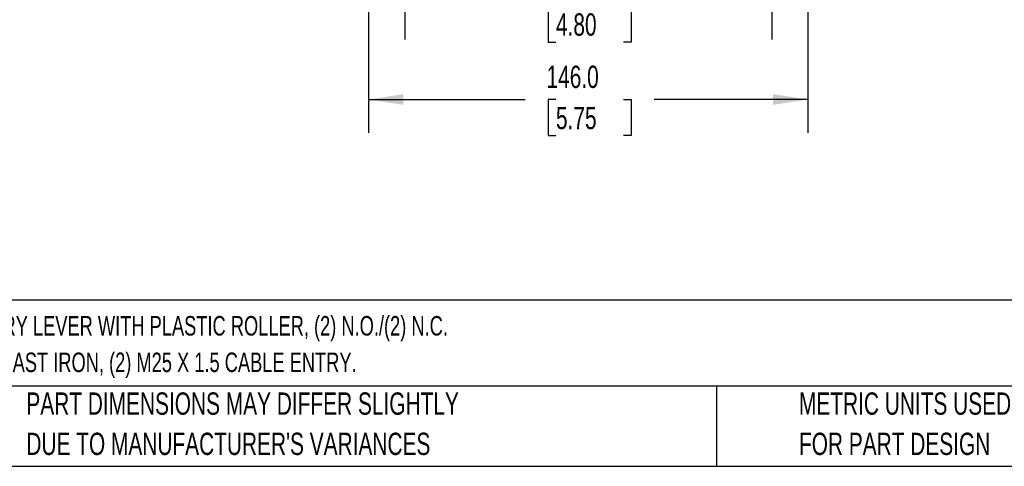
# Model space of a CAD drawing. Header units: millimetres. Extents: x 22 to 956, y 22 to 733.
# Tile 2 of 9: x 191 to 518, y 22 to 171. Entities that reach past the tile are written whole.
import ezdxf

# ---------------------------------------------------------------- set-up
doc = ezdxf.new("R2010")
doc.units = ezdxf.units.MM
doc.header["$LTSCALE"] = 3.5
doc.layers.add('DIMENSIONS', color=140, linetype='Continuous', lineweight=25)
doc.layers.add('TEXT', color=140, linetype='Continuous', lineweight=25)
doc.styles.add('SLDTEXTSTYLE0', font='TXT', dxfattribs={"width": 0.7})
doc.dimstyles.new('SLDDIMSTYLE1', dxfattribs={"dimtxt": 7.553027, "dimasz": 11.557, "dimexe": 0, "dimexo": 0.0625, "dimgap": 1.888257, "dimtad": 0, "dimtih": 1, "dimtoh": 1, "dimrnd": 1e-09, "dimzin": 4, "dimdsep": 46, "dimtxsty": 'SLDTEXTSTYLE0', "dimsah": 1, "dimcen": 0.09, "dimadec": 0, "dimazin": 1, "dimtfac": 1, "dimtofl": 0, "dimtmove": 0, "dimatfit": 3, "dimfxl": 0, "dimfrac": 2, "dimtolj": 1, "dimtzin": 12, "dimarcsym": 0})

# ---------------------------------------------------------------- blocks, each defined once
blk = doc.blocks.new('_D_2')
at = {"layer": 'DIMENSIONS'}
for p, q in [((318.64, 354.47), (318.64, 164.09)), ((440.64, 354.47), (440.64, 164.09)), ((318.64, 175.21), (358.67, 175.21)), ((368.91, 175.21), (366.37, 175.21)), ((366.37, 175.21), (366.37, 163.2)), ((391.35, 175.21), (393.89, 175.21)), ((393.89, 175.21), (393.89, 163.2)), ((440.64, 175.21), (401.59, 175.21)), ((366.37, 163.2), (368.91, 163.2)), ((393.89, 163.2), (391.35, 163.2))]:
    blk.add_line(p, q, dxfattribs=at)
for points in [[(318.64, 175.21), (330.2, 173.43), (330.2, 176.98)], [(440.64, 175.21), (429.09, 176.98), (429.09, 173.43)]]:
    blk.add_solid(points, dxfattribs=at)
at = {"layer": 'DIMENSIONS', "char_height": 7.408, "attachment_point": 1, "style": 'SLDTEXTSTYLE0'}
for s, insert in [('122.0', (365.77, 186.45)), ('4.80', (368.91, 172.75))]:
    blk.add_mtext(s, dxfattribs=dict(at, insert=insert))
blk = doc.blocks.new('_D_3')
at = {"layer": 'DIMENSIONS'}
for p, q in [((306.64, 345.26), (306.64, 133.02)), ((452.64, 345.26), (452.64, 133.02)), ((306.64, 144.13), (358.67, 144.13)), ((368.91, 144.13), (366.37, 144.13)), ((366.37, 144.13), (366.37, 132.13)), ((391.35, 144.13), (393.89, 144.13)), ((393.89, 144.13), (393.89, 132.13)), ((452.64, 144.13), (401.59, 144.13)), ((366.37, 132.13), (368.91, 132.13)), ((393.89, 132.13), (391.35, 132.13))]:
    blk.add_line(p, q, dxfattribs=at)
for points in [[(306.64, 144.13), (318.2, 142.36), (318.2, 145.91)], [(452.64, 144.13), (441.09, 145.91), (441.09, 142.36)]]:
    blk.add_solid(points, dxfattribs=at)
at = {"layer": 'DIMENSIONS', "char_height": 7.408, "attachment_point": 1, "style": 'SLDTEXTSTYLE0'}
for s, insert in [('146.0', (365.77, 155.38)), ('5.75', (368.91, 141.68))]:
    blk.add_mtext(s, dxfattribs=dict(at, insert=insert))

msp = doc.modelspace()

# ---------------------------------------------------------------- linework, layer by layer
at = {"layer": 'TEXT'}
for p, q in [((955.675, 77.441), (22.225, 77.441)), ((955.675, 48.895), (22.225, 48.895)), ((422.263, 48.895), (422.263, 22.225)), ((22.225, 22.225), (955.675, 22.225))]:
    msp.add_line(p, q, dxfattribs=at)

# ---------------------------------------------------------------- texts
at = {"layer": 'TEXT', "attachment_point": 1, "style": 'SLDTEXTSTYLE0'}
for s, insert, char_height in [('SCHMERSAL HEAVY DUTY LIMIT SWITCH, SIDE ROTARY LEVER WITH PLASTIC ROLLER, (2) N.O./(2) N.C.', (27.88, 72.171), 6.48229), ('CONTACT(S), SNAP ACTION, 122MM HOLE SPACING, CAST IRON, (2) M25 X 1.5 CABLE ENTRY.', (27.88, 60.028), 6.48229), ('PART DIMENSIONS MAY DIFFER SLIGHTLY', (192.917, 46.774), 7.40833), ('METRIC UNITS USED', (449.674, 46.774), 7.40833), ("DUE TO MANUFACTURER'S VARIANCES", (192.917, 33.396), 7.40833), ('FOR PART DESIGN', (449.674, 33.396), 7.40833)]:
    msp.add_mtext(s, dxfattribs=dict(at, insert=insert, char_height=char_height))

# ---------------------------------------------------------------- dimensions: what is measured, and where the dimension line sits
at = {"layer": 'DIMENSIONS'}
for base, p1, p2, picture, middle in [((440.643, 175.207), (318.643, 358.917), (440.643, 358.917), '_D_2', (380.13, 175.207)), ((452.643, 144.134), (306.643, 349.707), (452.643, 349.707), '_D_3', (380.13, 144.134))]:
    dim = msp.add_linear_dim(base=base, p1=p1, p2=p2, dimstyle='SLDDIMSTYLE1', dxfattribs=at)
    dim.commit()
    dim.dimension.update_dxf_attribs({"geometry": picture, "text_midpoint": middle, "dimtype": 160})

doc.saveas('drawing.dxf')
